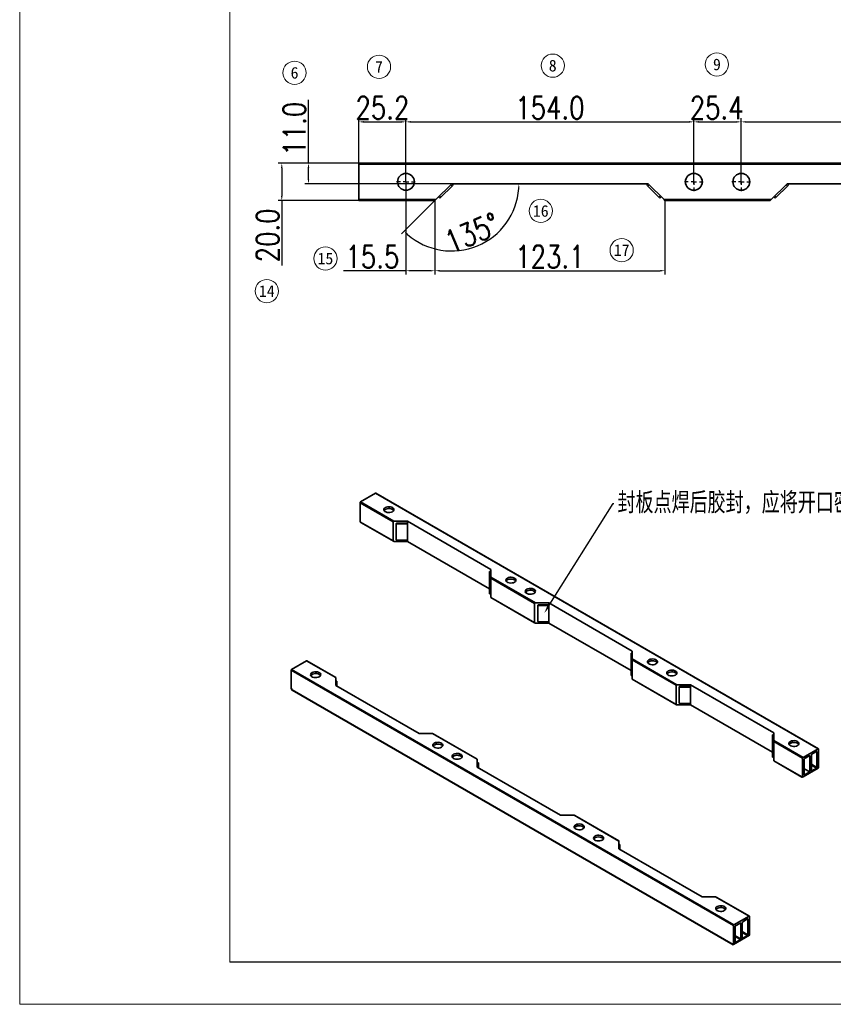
# Model space of a CAD drawing. Header units: millimetres. Extents: x 20710 to 22053, y -3940 to -2995.
# Tile 1 of 4: x 20710 to 21146, y -3940 to -3413. Entities that reach past the tile are written whole.
import ezdxf
from ezdxf import colors
from ezdxf.entities.mleader import LeaderData, LeaderLine
from ezdxf.enums import TextEntityAlignment as Align
from ezdxf.math import Vec2, Vec3

# ---------------------------------------------------------------- set-up
doc = ezdxf.new("R2010")
doc.units = ezdxf.units.MM
doc.header["$PDMODE"] = 3
doc.header["$PDSIZE"] = 8
doc.linetypes.add('CENTERX2', pattern=[20.32, 12.7, -2.54, 2.54, -2.54])
doc.layers.get('Defpoints').update_dxf_attribs({"linetype": 'CONTINUOUS'})
for name, color, linetype in [('7标注层', 4, 'CONTINUOUS'), ('中心线层', 1, 'CENTERX2'), ('图框', 7, 'CONTINUOUS')]:
    doc.layers.add(name, color=color, linetype=linetype)
for name, color, linetype, lineweight in [('单行文本', 7, 'CONTINUOUS', 5), ('细实线', 3, 'CONTINUOUS', 13), ('轮廓实线层', 7, 'CONTINUOUS', 35)]:
    doc.layers.add(name, color=color, linetype=linetype, lineweight=lineweight)
doc.styles.get("Standard").update_dxf_attribs({"font": 'isocp.shx', "width": 0.707, "bigfont": 'hztxt.shx'})
doc.styles.add('TH_GBDIM', font='romans.shx', dxfattribs={"width": 0.8, "bigfont": 'gbcbig.shx'})
doc.styles.add('文字', font='simhei.ttf')
doc.dimstyles.new('TH_GBDIM1', dxfattribs={"dimtxt": 12, "dimasz": 2.5, "dimexe": 2, "dimexo": 0, "dimgap": 1.5, "dimtad": 1, "dimdec": 1, "dimzin": 0, "dimdsep": 46, "dimtxsty": 'TH_GBDIM', "dimcen": 2.5, "dimclrd": 130, "dimclre": 130, "dimclrt": 3, "dimadec": 0, "dimazin": 0, "dimtfac": 0.714286, "dimtdec": 1, "dimtmove": 0, "dimatfit": 3, "dimfxl": 1, "dimtzin": 0, "dimlwd": -1, "dimlwe": -1, "dimarcsym": 0})

# ---------------------------------------------------------------- blocks, each defined once
blk = doc.blocks.new('SW_CENTERMARKSYMBOL_1')
at = {"layer": '中心线层', "color": 0}
for p, q in [((-3, 0), (-5, 0)), ((0, 0), (-1.5, 0)), ((0, 3), (0, 5)), ((0, 0), (0, 1.5)), ((0, 0), (0, -1.5)), ((0, 0), (1.5, 0)), ((3, 0), (5, 0)), ((0, -3), (0, -5))]:
    blk.add_line(p, q, dxfattribs=at)
blk = doc.blocks.new('SW_CENTERMARKSYMBOL_2')
at = {"layer": '中心线层', "color": 0}
for p, q in [((-3, 0), (-5, 0)), ((0, 0), (-1.5, 0)), ((0, 3), (0, 5)), ((0, 0), (0, 1.5)), ((0, 0), (0, -1.5)), ((0, 0), (1.5, 0)), ((3, 0), (5, 0)), ((0, -3), (0, -5))]:
    blk.add_line(p, q, dxfattribs=at)
blk = doc.blocks.new('*D356')
at = {"layer": '7标注层', "color": 130, "ltscale": 5, "transparency": 16777216}
for p, q in [((20891.9, -3500.24), (20891.9, -3466.13)), ((20894.4, -3468.13), (20914.6, -3468.13)), ((20917.1, -3500.24), (20917.1, -3466.13))]:
    blk.add_line(p, q, dxfattribs=at)
for points in [[(20894.4, -3467.72), (20894.4, -3468.55), (20891.9, -3468.13)], [(20914.6, -3467.72), (20914.6, -3468.55), (20917.1, -3468.13)]]:
    blk.add_solid(points, dxfattribs=at)
at = {"layer": 'Defpoints', "color": 0, "ltscale": 5, "transparency": 16777216}
for p in [(20917.1, -3468.13), (20891.9, -3500.24), (20917.1, -3500.24)]:
    blk.add_point(p, dxfattribs=at)
at = {"layer": '7标注层', "color": 3, "ltscale": 5, "transparency": 16777216, "insert": (20904.5, -3460.63), "char_height": 12, "attachment_point": 5, "style": 'TH_GBDIM'}
blk.add_mtext('25.2', dxfattribs=at)
blk = doc.blocks.new('*D357')
at = {"layer": '7标注层', "color": 130, "ltscale": 5, "transparency": 16777216}
for p, q in [((20917.1, -3500.24), (20917.1, -3466.13)), ((20919.6, -3468.13), (21068.6, -3468.13)), ((21071.1, -3501.24), (21071.1, -3466.13))]:
    blk.add_line(p, q, dxfattribs=at)
for points in [[(20919.6, -3467.72), (20919.6, -3468.55), (20917.1, -3468.13)], [(21068.6, -3467.72), (21068.6, -3468.55), (21071.1, -3468.13)]]:
    blk.add_solid(points, dxfattribs=at)
at = {"layer": 'Defpoints', "color": 0, "ltscale": 5, "transparency": 16777216}
for p in [(21071.1, -3468.13), (20917.1, -3500.24), (21071.1, -3501.24)]:
    blk.add_point(p, dxfattribs=at)
at = {"layer": '7标注层', "color": 3, "ltscale": 5, "transparency": 16777216, "insert": (20994.1, -3460.63), "char_height": 12, "attachment_point": 5, "style": 'TH_GBDIM'}
blk.add_mtext('154.0', dxfattribs=at)
blk = doc.blocks.new('*D358')
at = {"layer": '7标注层', "color": 130, "ltscale": 5, "transparency": 16777216}
for p, q in [((21071.1, -3501.24), (21071.1, -3466.13)), ((21073.6, -3468.13), (21094, -3468.13)), ((21096.5, -3500.24), (21096.5, -3466.13))]:
    blk.add_line(p, q, dxfattribs=at)
for points in [[(21073.6, -3467.72), (21073.6, -3468.55), (21071.1, -3468.13)], [(21094, -3467.72), (21094, -3468.55), (21096.5, -3468.13)]]:
    blk.add_solid(points, dxfattribs=at)
at = {"layer": 'Defpoints', "color": 0, "ltscale": 5, "transparency": 16777216}
for p in [(21096.5, -3468.13), (21071.1, -3501.24), (21096.5, -3500.24)]:
    blk.add_point(p, dxfattribs=at)
at = {"layer": '7标注层', "color": 3, "ltscale": 5, "transparency": 16777216, "insert": (21083.3, -3460.63), "char_height": 12, "attachment_point": 5, "style": 'TH_GBDIM'}
blk.add_mtext('25.4', dxfattribs=at)
blk = doc.blocks.new('*D359')
at = {"layer": '7标注层', "color": 130, "ltscale": 5, "transparency": 16777216}
for p, q in [((21096.5, -3501.24), (21096.5, -3466.13)), ((21099, -3468.13), (21248, -3468.13)), ((21250.5, -3501.24), (21250.5, -3466.13))]:
    blk.add_line(p, q, dxfattribs=at)
for points in [[(21099, -3467.72), (21099, -3468.55), (21096.5, -3468.13)], [(21248, -3467.72), (21248, -3468.55), (21250.5, -3468.13)]]:
    blk.add_solid(points, dxfattribs=at)
at = {"layer": 'Defpoints', "color": 0, "ltscale": 5, "transparency": 16777216}
for p in [(21250.5, -3468.13), (21096.5, -3501.24), (21250.5, -3501.24)]:
    blk.add_point(p, dxfattribs=at)
at = {"layer": '7标注层', "color": 3, "ltscale": 5, "transparency": 16777216, "insert": (21173.5, -3460.63), "char_height": 12, "attachment_point": 5, "style": 'TH_GBDIM'}
blk.add_mtext('154.0', dxfattribs=at)
blk = doc.blocks.new('*D362')
at = {"layer": '7标注层', "color": 130, "ltscale": 5, "transparency": 16777216}
for p, q in [((20918.1, -3490.24), (20848.67, -3490.24)), ((20850.67, -3492.74), (20850.67, -3507.74)), ((20918.1, -3510.24), (20848.67, -3510.24)), ((20850.67, -3510.24), (20850.67, -3545))]:
    blk.add_line(p, q, dxfattribs=at)
for points in [[(20850.25, -3492.74), (20851.08, -3492.74), (20850.67, -3490.24)], [(20850.25, -3507.74), (20851.08, -3507.74), (20850.67, -3510.24)]]:
    blk.add_solid(points, dxfattribs=at)
at = {"layer": 'Defpoints', "color": 0, "ltscale": 5, "transparency": 16777216}
for p in [(20918.1, -3490.24), (20850.67, -3510.24), (20918.1, -3510.24)]:
    blk.add_point(p, dxfattribs=at)
at = {"layer": '7标注层', "color": 3, "ltscale": 5, "transparency": 16777216, "insert": (20843.17, -3528.87), "char_height": 12, "attachment_point": 5, "rotation": 90, "style": 'TH_GBDIM'}
blk.add_mtext('20.0', dxfattribs=at)
blk = doc.blocks.new('*D363')
at = {"layer": '7标注层', "color": 130, "ltscale": 5, "transparency": 16777216}
for p, q in [((20864.94, -3490.24), (20864.94, -3456.36)), ((20918.1, -3490.24), (20862.94, -3490.24)), ((20864.94, -3498.74), (20864.94, -3492.74)), ((20960.64, -3501.24), (20862.94, -3501.24))]:
    blk.add_line(p, q, dxfattribs=at)
for points in [[(20864.52, -3492.74), (20865.35, -3492.74), (20864.94, -3490.24)], [(20864.52, -3498.74), (20865.35, -3498.74), (20864.94, -3501.24)]]:
    blk.add_solid(points, dxfattribs=at)
at = {"layer": 'Defpoints', "color": 0, "ltscale": 5, "transparency": 16777216}
for p in [(20918.1, -3490.24), (20864.94, -3501.24), (20960.64, -3501.24)]:
    blk.add_point(p, dxfattribs=at)
at = {"layer": '7标注层', "color": 3, "ltscale": 5, "transparency": 16777216, "insert": (20857.44, -3471.8), "char_height": 12, "attachment_point": 5, "rotation": 90, "style": 'TH_GBDIM'}
blk.add_mtext('11.0', dxfattribs=at)
blk = doc.blocks.new('*D364')
at = {"layer": '7标注层', "color": 130, "ltscale": 5, "transparency": 16777216}
for p, q in [((20932.56, -3510.24), (20932.56, -3549.76)), ((21055.65, -3510.24), (21055.65, -3549.76)), ((20935.06, -3547.76), (21053.15, -3547.76))]:
    blk.add_line(p, q, dxfattribs=at)
for points in [[(20935.06, -3547.34), (20935.06, -3548.17), (20932.56, -3547.76)], [(21053.15, -3547.34), (21053.15, -3548.17), (21055.65, -3547.76)]]:
    blk.add_solid(points, dxfattribs=at)
at = {"layer": 'Defpoints', "color": 0, "ltscale": 5, "transparency": 16777216}
for p in [(20932.56, -3510.24), (21055.65, -3510.24), (21055.65, -3547.76)]:
    blk.add_point(p, dxfattribs=at)
at = {"layer": '7标注层', "color": 3, "ltscale": 5, "transparency": 16777216, "insert": (20994.1, -3540.26), "char_height": 12, "attachment_point": 5, "style": 'TH_GBDIM'}
blk.add_mtext('123.1', dxfattribs=at)
blk = doc.blocks.new('*D365')
at = {"layer": '7标注层', "color": 130, "ltscale": 5, "transparency": 16777216}
for p, q in [((20917.1, -3500.24), (20917.1, -3549.76)), ((20932.56, -3510.24), (20932.56, -3549.76)), ((20917.1, -3547.76), (20883.72, -3547.76)), ((20930.06, -3547.76), (20919.6, -3547.76))]:
    blk.add_line(p, q, dxfattribs=at)
for points in [[(20919.6, -3547.34), (20919.6, -3548.17), (20917.1, -3547.76)], [(20930.06, -3547.34), (20930.06, -3548.17), (20932.56, -3547.76)]]:
    blk.add_solid(points, dxfattribs=at)
at = {"layer": 'Defpoints', "color": 0, "ltscale": 5, "transparency": 16777216}
for p in [(20917.1, -3500.24), (20932.56, -3510.24), (20932.56, -3547.76)]:
    blk.add_point(p, dxfattribs=at)
at = {"layer": '7标注层', "color": 3, "ltscale": 5, "transparency": 16777216, "insert": (20899.16, -3540.26), "char_height": 12, "attachment_point": 5, "style": 'TH_GBDIM'}
blk.add_mtext('15.5', dxfattribs=at)
blk = doc.blocks.new('*D368')
at = {"layer": '7标注层', "color": 130, "ltscale": 5, "transparency": 16777216}
blk.add_line((20933.06, -3509.74), (20914.73, -3528.08), dxfattribs=at)
blk.add_arc((20941.56, -3501.24), 35.95, 228.9853, 356.0147, dxfattribs=at)
for points in [[(20977, -3503.73), (20977.84, -3503.75), (20977.51, -3501.24)], [(20917.68, -3528.67), (20918.25, -3528.06), (20916.14, -3526.66)]]:
    blk.add_solid(points, dxfattribs=at)
at = {"layer": 'Defpoints', "color": 0, "ltscale": 5, "transparency": 16777216}
for p in [(20941.56, -3501.24), (20941.56, -3501.24), (21046.65, -3501.24), (20933.06, -3509.74), (20941.56, -3537.19)]:
    blk.add_point(p, dxfattribs=at)
at = {"layer": '7标注层', "color": 3, "ltscale": 5, "transparency": 16777216, "insert": (20952.45, -3527.53), "char_height": 12, "attachment_point": 5, "rotation": 22.5, "style": 'TH_GBDIM'}
blk.add_mtext('135°', dxfattribs=at)

msp = doc.modelspace()

# ---------------------------------------------------------------- linework, layer by layer
at = {"layer": '图框', "linetype": 'Continuous', "lineweight": 18}
for p, q in [((20710.45, -3940.12), (20710.45, -2995.12)), ((20822.95, -3917.62), (20822.95, -3040.12)), ((22046.95, -3940.12), (20710.45, -3940.12)), ((22046.95, -3940.12), (20710.45, -3940.12))]:
    msp.add_line(p, q, dxfattribs=at)
at = {"layer": '图框'}
for q in [(20822.95, -3917.62), (20845.45, -3917.62)]:
    msp.add_line((22024.45, -3917.62), q, dxfattribs=at)
at = {"layer": '细实线', "color": 6}
for centre in [(20902.69, -3438.69), (20995.62, -3438.06), (21083.46, -3437.42), (20857.49, -3441.87), (20989.22, -3515.78), (21032.5, -3536.77), (20874.01, -3541.22), (20842.65, -3558.64)]:
    msp.add_circle(centre, 6.21, dxfattribs=at)
at = {"layer": '轮廓实线层'}
for p, q in [((20891.9, -3490.24), (21449.9, -3490.24)), ((20891.9, -3490.74), (20891.9, -3490.24)), ((21449.9, -3490.74), (20891.9, -3490.74)), ((20891.9, -3509.74), (20891.9, -3490.74)), ((20941.56, -3501.24), (20933.06, -3509.74)), ((20941.77, -3502.45), (20941.06, -3501.74)), ((21046.65, -3501.24), (20941.56, -3501.24)), ((20942.27, -3501.95), (20941.56, -3501.24)), ((20942.27, -3501.95), (20941.77, -3502.45)), ((21045.94, -3501.95), (21046.65, -3501.24)), ((21046.44, -3502.45), (21045.94, -3501.95)), ((21046.44, -3502.45), (21047.15, -3501.74)), ((21055.15, -3509.74), (21046.65, -3501.24)), ((21120.96, -3501.24), (21112.46, -3509.74)), ((21121.17, -3502.45), (21120.46, -3501.74)), ((21226.05, -3501.24), (21120.96, -3501.24)), ((21121.67, -3501.95), (21120.96, -3501.24)), ((21121.67, -3501.95), (21121.17, -3502.45)), ((20941.77, -3502.45), (20935.77, -3508.45)), ((21052.44, -3508.45), (21046.44, -3502.45)), ((21121.17, -3502.45), (21115.17, -3508.45)), ((20891.9, -3509.74), (20933.06, -3509.74)), ((20891.9, -3510.24), (20891.9, -3509.74)), ((20932.56, -3510.24), (20891.9, -3510.24)), ((20933.06, -3509.74), (20932.56, -3510.24)), ((20935.27, -3508.95), (20934.56, -3508.24)), ((20935.77, -3508.45), (20935.06, -3507.74)), ((20935.77, -3508.45), (20935.27, -3508.95)), ((21052.44, -3508.45), (21053.15, -3507.74)), ((21052.94, -3508.95), (21052.44, -3508.45)), ((21052.94, -3508.95), (21053.65, -3508.24)), ((21055.15, -3509.74), (21112.46, -3509.74)), ((21055.65, -3510.24), (21055.15, -3509.74)), ((21111.96, -3510.24), (21055.65, -3510.24)), ((21112.46, -3509.74), (21111.96, -3510.24)), ((21114.67, -3508.95), (21113.96, -3508.24)), ((21115.17, -3508.45), (21114.46, -3507.74)), ((21115.17, -3508.45), (21114.67, -3508.95)), ((20892.78, -3671.45), (20900.84, -3666.8)), ((21137.58, -3803.46), (20900.84, -3666.8)), ((21137.73, -3803.45), (20900.99, -3666.78)), ((20910.24, -3682.02), (20892.57, -3671.82)), ((20892.57, -3681.86), (20892.57, -3671.82)), ((20892.78, -3671.45), (20910.67, -3681.77)), ((20905.63, -3676.36), (20905.63, -3675.7)), ((20892.57, -3681.86), (20892.78, -3682.23)), ((20892.78, -3682.23), (20910.24, -3692.31)), ((20893, -3682.45), (20910.37, -3692.48)), ((20910.24, -3692.31), (20910.24, -3682.02)), ((20917.88, -3681.77), (20910.67, -3681.77)), ((20911.94, -3683.35), (20911.94, -3683)), ((20911.94, -3683.35), (20911.94, -3691.67)), ((20917.46, -3682.75), (20912.37, -3682.75)), ((20912.37, -3683.1), (20912.37, -3682.75)), ((20917.46, -3683.1), (20912.37, -3683.1)), ((20917.46, -3683.1), (20917.46, -3682.75)), ((20962.47, -3707.51), (20917.88, -3681.77)), ((20917.88, -3683), (20917.88, -3681.77)), ((20917.88, -3683.35), (20917.88, -3683)), ((20917.88, -3691.92), (20917.88, -3683.35)), ((20917.88, -3692.55), (20910.67, -3692.55)), ((20912.37, -3691.92), (20917.88, -3691.92)), ((20917.88, -3692.55), (20917.88, -3691.92)), ((20961.87, -3717.94), (20917.88, -3692.55)), ((20962.47, -3711.68), (20962.47, -3707.51)), ((20962.47, -3708.64), (20961.87, -3708.64)), ((20961.87, -3708.74), (20961.87, -3708.64)), ((20961.87, -3708.74), (20962.47, -3708.74)), ((20961.87, -3711.68), (20961.87, -3708.74)), ((20961.87, -3712.17), (20961.87, -3711.68)), ((20961.87, -3711.68), (20962.47, -3711.68)), ((20961.87, -3712.17), (20962.47, -3712.17)), ((20961.87, -3720.5), (20961.87, -3712.17)), ((20962.47, -3711.68), (20986.36, -3725.47)), ((20962.47, -3712.17), (20962.47, -3711.68)), ((20985.93, -3725.71), (20962.47, -3712.17)), ((20962.47, -3722.45), (20962.47, -3712.17)), ((20970.97, -3714.07), (20970.97, -3713.42)), ((20961.87, -3720.5), (20962.47, -3720.5)), ((20961.87, -3720.6), (20961.87, -3720.5)), ((20961.87, -3720.6), (20962.47, -3720.6)), ((20962.47, -3722.45), (20985.93, -3736)), ((20962.47, -3722.56), (20962.47, -3722.45)), ((20962.47, -3722.56), (20986.06, -3736.17)), ((20981.32, -3720.05), (20981.32, -3719.4)), ((20985.93, -3736), (20985.93, -3725.71)), ((20993.57, -3725.47), (20986.36, -3725.47)), ((20987.63, -3727.04), (20987.63, -3726.69)), ((20987.63, -3727.04), (20987.63, -3735.37)), ((20993.15, -3726.45), (20988.05, -3726.45)), ((20988.05, -3726.79), (20988.05, -3726.45)), ((20993.15, -3726.79), (20988.05, -3726.79)), ((20993.15, -3726.79), (20993.15, -3726.45)), ((21038.15, -3751.21), (20993.57, -3725.47)), ((20993.57, -3726.69), (20993.57, -3725.47)), ((20993.57, -3727.04), (20993.57, -3726.69)), ((20993.57, -3735.61), (20993.57, -3727.04)), ((20993.57, -3736.25), (20986.36, -3736.25)), ((20988.05, -3735.61), (20993.57, -3735.61)), ((20993.57, -3736.25), (20993.57, -3735.61)), ((21037.55, -3761.64), (20993.57, -3736.25)), ((21038.15, -3752.33), (21037.55, -3752.33)), ((21037.55, -3752.43), (21037.55, -3752.33)), ((21037.55, -3752.43), (21038.15, -3752.43)), ((21037.55, -3755.37), (21037.55, -3752.43)), ((21038.15, -3755.37), (21038.15, -3751.21)), ((20863.91, -3756.35), (20855.85, -3761)), ((20879.59, -3765.4), (20863.91, -3756.35)), ((20879.59, -3765.3), (20864.06, -3756.33)), ((21037.55, -3755.86), (21037.55, -3755.37)), ((21037.55, -3755.37), (21038.15, -3755.37)), ((21037.55, -3755.86), (21038.15, -3755.86)), ((21037.55, -3764.19), (21037.55, -3755.86)), ((21038.15, -3755.37), (21062.05, -3769.16)), ((21038.15, -3755.86), (21038.15, -3755.37)), ((21061.62, -3769.41), (21038.15, -3755.86)), ((21038.15, -3766.15), (21038.15, -3755.86)), ((21046.65, -3757.77), (21046.65, -3757.12)), ((21092.37, -3898.04), (20855.64, -3761.37)), ((20855.64, -3761.37), (20855.64, -3771.07)), ((20855.85, -3761), (21092.59, -3897.67)), ((20866.49, -3764.63), (20866.49, -3763.98)), ((20879.59, -3765.3), (20879.59, -3765.4)), ((20879.59, -3765.4), (20879.59, -3769.56)), ((21037.55, -3764.19), (21038.15, -3764.19)), ((21037.55, -3764.29), (21037.55, -3764.19)), ((21037.55, -3764.29), (21038.15, -3764.29)), ((21057.01, -3763.74), (21057.01, -3763.09)), ((20880.19, -3767.26), (20879.59, -3767.26)), ((20880.19, -3767.36), (20879.59, -3767.36)), ((20879.59, -3769.56), (20924.17, -3795.3)), ((20880.19, -3767.36), (20880.19, -3767.26)), ((20880.19, -3767.36), (20880.19, -3769.91)), ((21038.15, -3766.15), (21061.62, -3779.7)), ((21038.15, -3766.25), (21038.15, -3766.15)), ((21038.15, -3766.25), (21061.75, -3779.87)), ((21061.62, -3779.7), (21061.62, -3769.41)), ((21069.26, -3769.16), (21062.05, -3769.16)), ((21063.32, -3770.73), (21063.32, -3770.39)), ((21068.83, -3770.14), (21063.74, -3770.14)), ((21063.74, -3770.49), (21063.74, -3770.14)), ((21068.83, -3770.49), (21063.74, -3770.49)), ((21068.83, -3770.49), (21068.83, -3770.14)), ((21113.84, -3794.9), (21069.26, -3769.16)), ((21069.26, -3770.39), (21069.26, -3769.16)), ((21069.26, -3770.73), (21069.26, -3770.39)), ((20855.64, -3771.07), (20856.15, -3771.95)), ((20855.67, -3771.24), (20856.14, -3772.04)), ((20856.15, -3771.95), (21092.16, -3908.2)), ((20856.15, -3772.05), (21092.07, -3908.25)), ((21063.32, -3770.73), (21063.32, -3779.06)), ((21069.26, -3779.31), (21069.26, -3770.73)), ((21069.26, -3779.94), (21062.05, -3779.94)), ((21063.74, -3779.31), (21069.26, -3779.31)), ((21069.26, -3779.94), (21069.26, -3779.31)), ((21113.24, -3805.33), (21069.26, -3779.94)), ((20924.17, -3795.3), (20931.38, -3795.3)), ((20955.28, -3809.09), (20931.38, -3795.3)), ((20955.28, -3808.99), (20931.68, -3795.37)), ((21113.84, -3796.02), (21113.24, -3796.02)), ((21113.24, -3796.13), (21113.24, -3796.02)), ((21113.24, -3796.13), (21113.84, -3796.13)), ((21113.24, -3799.06), (21113.24, -3796.13)), ((21113.84, -3799.06), (21113.84, -3794.9)), ((20931.82, -3802.35), (20931.82, -3801.7)), ((21113.24, -3799.55), (21113.24, -3799.06)), ((21113.24, -3799.06), (21113.84, -3799.06)), ((21113.24, -3799.55), (21113.84, -3799.55)), ((21113.24, -3807.88), (21113.24, -3799.55)), ((21113.84, -3799.06), (21129.52, -3808.12)), ((21113.84, -3799.55), (21113.84, -3799.06)), ((21129.31, -3808.48), (21113.84, -3799.55)), ((21113.84, -3809.84), (21113.84, -3799.55)), ((21122.34, -3801.46), (21122.34, -3800.81)), ((21129.52, -3808.12), (21137.58, -3803.46)), ((21130.37, -3808.61), (21132.92, -3807.14)), ((21133.13, -3807.26), (21132.92, -3807.14)), ((21133.13, -3815.83), (21133.13, -3807.26)), ((21133.98, -3806.77), (21133.98, -3815.1)), ((21134.19, -3806.4), (21136.74, -3804.93)), ((21136.95, -3805.05), (21136.74, -3804.93)), ((21136.95, -3805.05), (21136.95, -3813.38)), ((21137.8, -3803.58), (21137.8, -3813.28)), ((20942.18, -3808.33), (20942.18, -3807.68)), ((20955.28, -3808.99), (20955.28, -3809.09)), ((20955.28, -3809.09), (20955.28, -3813.26)), ((20955.88, -3810.95), (20955.28, -3810.95)), ((20955.88, -3811.05), (20955.28, -3811.05)), ((20955.88, -3811.05), (20955.88, -3810.95)), ((20955.88, -3811.05), (20955.88, -3813.6)), ((21113.24, -3807.88), (21113.84, -3807.88)), ((21113.24, -3807.98), (21113.24, -3807.88)), ((21113.24, -3807.98), (21113.84, -3807.98)), ((21113.84, -3809.84), (21128.8, -3818.48)), ((21113.84, -3809.94), (21113.84, -3809.84)), ((21113.84, -3809.94), (21128.92, -3818.65)), ((21129.31, -3818.18), (21129.31, -3808.48)), ((21130.16, -3817.3), (21130.16, -3808.97)), ((21133.98, -3811.67), (21136.95, -3813.38)), ((21136.74, -3813.75), (21133.98, -3812.16)), ((20955.28, -3813.26), (20999.86, -3839)), ((21129.1, -3818.65), (21137.16, -3814)), ((21129.52, -3818.4), (21137.58, -3813.75)), ((21133.13, -3815.83), (21130.16, -3814.12)), ((21130.16, -3817.3), (21130.37, -3817.42)), ((21133.13, -3815.83), (21130.37, -3817.42)), ((21133.98, -3815.1), (21134.19, -3815.22)), ((21136.74, -3813.75), (21134.19, -3815.22)), ((21137.16, -3814), (21137.58, -3813.75)), ((21128.8, -3818.48), (21129.31, -3818.18)), ((21129.52, -3818.4), (21129.1, -3818.65)), ((20999.86, -3839), (21007.07, -3839)), ((21030.96, -3852.79), (21007.07, -3839)), ((21030.96, -3852.69), (21007.37, -3839.07)), ((21007.51, -3846.05), (21007.51, -3845.39)), ((21017.86, -3852.02), (21017.86, -3851.37)), ((21030.96, -3852.69), (21030.96, -3852.79)), ((21030.96, -3852.79), (21030.96, -3856.95)), ((21031.56, -3854.65), (21030.96, -3854.65)), ((21031.56, -3854.75), (21030.96, -3854.75)), ((21031.56, -3854.75), (21031.56, -3854.65)), ((21031.56, -3854.75), (21031.56, -3857.3)), ((21030.96, -3856.95), (21075.55, -3882.69)), ((21075.55, -3882.69), (21082.76, -3882.69)), ((21100.65, -3893.01), (21082.76, -3882.69)), ((21100.8, -3893), (21083.06, -3882.76)), ((21083.2, -3889.74), (21083.2, -3889.09)), ((21100.65, -3893.01), (21092.59, -3897.67)), ((21095.98, -3896.69), (21093.44, -3898.16)), ((21096.19, -3896.81), (21095.98, -3896.69)), ((21096.19, -3896.81), (21096.19, -3905.14)), ((21097.04, -3904.9), (21097.04, -3896.32)), ((21099.8, -3894.48), (21097.25, -3895.95)), ((21100.01, -3894.61), (21099.8, -3894.48)), ((21100.01, -3902.94), (21100.01, -3894.61)), ((21100.86, -3903.18), (21100.86, -3893.14)), ((21092.37, -3898.04), (21092.37, -3908.08)), ((21093.22, -3898.53), (21093.22, -3906.85)), ((21097.04, -3901.22), (21100.01, -3902.94)), ((21099.8, -3903.3), (21097.04, -3901.71)), ((21100.22, -3903.55), (21092.16, -3908.2)), ((21100.86, -3903.18), (21092.37, -3908.08)), ((21093.22, -3903.43), (21096.19, -3905.14)), ((21095.98, -3905.51), (21093.22, -3903.92)), ((21093.22, -3906.85), (21093.44, -3906.98)), ((21093.44, -3906.98), (21095.98, -3905.51)), ((21097.04, -3904.9), (21099.8, -3903.3)), ((21100.86, -3903.18), (21100.65, -3903.3)), ((21092.37, -3908.08), (21092.16, -3908.2))]:
    msp.add_line(p, q, dxfattribs=at)
at = {"layer": '轮廓实线层', "flags": 128}
for points in [[(20906.02, -3674.44), (20905.56, -3674.79), (20905.29, -3675.21), (20905.24, -3675.65), (20905.4, -3676.08), (20905.77, -3676.47), (20906.31, -3676.79), (20906.99, -3677), (20907.74, -3677.09), (20908.5, -3677.06), (20909.22, -3676.91), (20909.84, -3676.64), (20910.3, -3676.29), (20910.57, -3675.87), (20910.62, -3675.43), (20910.46, -3674.99), (20910.09, -3674.61), (20909.55, -3674.29), (20908.87, -3674.08), (20908.12, -3673.98), (20907.36, -3674.02), (20906.64, -3674.17), (20906.02, -3674.44)], [(20909.84, -3675.42), (20909.22, -3675.15), (20908.5, -3675), (20907.74, -3674.96), (20906.99, -3675.06), (20906.31, -3675.27), (20905.77, -3675.59), (20905.4, -3675.97), (20905.37, -3676.03)], [(20910.49, -3676.03), (20910.3, -3675.77), (20909.84, -3675.42)], [(20971.36, -3712.16), (20970.9, -3712.51), (20970.63, -3712.93), (20970.57, -3713.37), (20970.74, -3713.8), (20971.1, -3714.19), (20971.65, -3714.51), (20972.32, -3714.72), (20973.07, -3714.81), (20973.84, -3714.78), (20974.56, -3714.63), (20975.18, -3714.36), (20975.64, -3714), (20975.9, -3713.59), (20975.96, -3713.15), (20975.8, -3712.71), (20975.43, -3712.32), (20974.88, -3712.01), (20974.21, -3711.8), (20973.46, -3711.7), (20972.69, -3711.73), (20971.97, -3711.89), (20971.36, -3712.16)], [(20975.18, -3713.14), (20974.56, -3712.87), (20973.84, -3712.71), (20973.07, -3712.68), (20972.32, -3712.78), (20971.65, -3712.99), (20971.1, -3713.3), (20970.74, -3713.69), (20970.7, -3713.75)], [(20975.83, -3713.75), (20975.64, -3713.49), (20975.18, -3713.14)], [(20981.71, -3718.13), (20981.25, -3718.49), (20980.98, -3718.9), (20980.93, -3719.34), (20981.09, -3719.78), (20981.46, -3720.17), (20982, -3720.48), (20982.67, -3720.69), (20983.43, -3720.79), (20984.19, -3720.76), (20984.91, -3720.6), (20985.53, -3720.34), (20985.99, -3719.98), (20986.26, -3719.56), (20986.31, -3719.12), (20986.15, -3718.69), (20985.78, -3718.3), (20985.24, -3717.99), (20984.56, -3717.77), (20983.81, -3717.68), (20983.04, -3717.71), (20982.32, -3717.87), (20981.71, -3718.13)], [(20985.53, -3719.11), (20984.91, -3718.85), (20984.19, -3718.69), (20983.43, -3718.66), (20982.67, -3718.75), (20982, -3718.97), (20981.46, -3719.28), (20981.09, -3719.67), (20981.06, -3719.72)], [(20986.18, -3719.72), (20985.99, -3719.47), (20985.53, -3719.11)], [(21047.05, -3755.85), (21046.59, -3756.2), (21046.32, -3756.62), (21046.26, -3757.06), (21046.43, -3757.5), (21046.79, -3757.89), (21047.34, -3758.2), (21048.01, -3758.41), (21048.76, -3758.51), (21049.53, -3758.47), (21050.25, -3758.32), (21050.86, -3758.05), (21051.32, -3757.7), (21051.59, -3757.28), (21051.65, -3756.84), (21051.48, -3756.41), (21051.12, -3756.02), (21050.57, -3755.7), (21049.9, -3755.49), (21049.15, -3755.4), (21048.38, -3755.43), (21047.66, -3755.58), (21047.05, -3755.85)], [(21050.86, -3756.83), (21050.25, -3756.56), (21049.53, -3756.41), (21048.76, -3756.38), (21048.01, -3756.47), (21047.34, -3756.68), (21046.79, -3757), (21046.43, -3757.39), (21046.39, -3757.44)], [(21051.52, -3757.44), (21051.32, -3757.18), (21050.86, -3756.83)], [(20870.7, -3764.92), (20871.16, -3764.57), (20871.43, -3764.15), (20871.48, -3763.71), (20871.32, -3763.27), (20870.95, -3762.88), (20870.41, -3762.57), (20869.73, -3762.36), (20868.98, -3762.26), (20868.21, -3762.3), (20867.49, -3762.45), (20866.88, -3762.72), (20866.42, -3763.07), (20866.15, -3763.49), (20866.09, -3763.93), (20866.26, -3764.36), (20866.63, -3764.75), (20867.17, -3765.07), (20867.84, -3765.28), (20868.59, -3765.37), (20869.36, -3765.34), (20870.08, -3765.19), (20870.7, -3764.92)], [(20871.35, -3764.31), (20871.16, -3764.05), (20870.7, -3763.7), (20870.08, -3763.43), (20869.36, -3763.27), (20868.59, -3763.24), (20867.84, -3763.34), (20867.17, -3763.55), (20866.63, -3763.86), (20866.26, -3764.25), (20866.22, -3764.31)], [(21057.4, -3761.83), (21056.94, -3762.18), (21056.67, -3762.6), (21056.61, -3763.04), (21056.78, -3763.47), (21057.15, -3763.86), (21057.69, -3764.18), (21058.36, -3764.39), (21059.11, -3764.48), (21059.88, -3764.45), (21060.6, -3764.3), (21061.22, -3764.03), (21061.68, -3763.67), (21061.95, -3763.26), (21062, -3762.82), (21061.84, -3762.38), (21061.47, -3761.99), (21060.92, -3761.68), (21060.25, -3761.47), (21059.5, -3761.37), (21058.73, -3761.4), (21058.01, -3761.56), (21057.4, -3761.83)], [(21061.22, -3762.81), (21060.6, -3762.54), (21059.88, -3762.38), (21059.11, -3762.35), (21058.36, -3762.45), (21057.69, -3762.66), (21057.15, -3762.97), (21056.78, -3763.36), (21056.74, -3763.42)], [(21061.87, -3763.42), (21061.68, -3763.16), (21061.22, -3762.81)], [(20936.03, -3802.64), (20936.49, -3802.28), (20936.76, -3801.87), (20936.82, -3801.42), (20936.65, -3800.99), (20936.29, -3800.6), (20935.74, -3800.29), (20935.07, -3800.08), (20934.32, -3799.98), (20933.55, -3800.01), (20932.83, -3800.17), (20932.21, -3800.43), (20931.75, -3800.79), (20931.49, -3801.2), (20931.43, -3801.65), (20931.59, -3802.08), (20931.96, -3802.47), (20932.51, -3802.78), (20933.18, -3803), (20933.93, -3803.09), (20934.7, -3803.06), (20935.42, -3802.9), (20936.03, -3802.64)], [(20936.69, -3802.03), (20936.49, -3801.77), (20936.03, -3801.41), (20935.42, -3801.15), (20934.7, -3800.99), (20933.93, -3800.96), (20933.18, -3801.06), (20932.51, -3801.27), (20931.96, -3801.58), (20931.59, -3801.97), (20931.56, -3802.03)], [(21122.73, -3799.54), (21122.27, -3799.9), (21122.01, -3800.31), (21121.95, -3800.76), (21122.11, -3801.19), (21122.48, -3801.58), (21123.03, -3801.89), (21123.7, -3802.11), (21124.45, -3802.2), (21125.22, -3802.17), (21125.94, -3802.01), (21126.55, -3801.75), (21127.01, -3801.39), (21127.28, -3800.98), (21127.34, -3800.53), (21127.17, -3800.1), (21126.81, -3799.71), (21126.26, -3799.4), (21125.59, -3799.19), (21124.84, -3799.09), (21124.07, -3799.12), (21123.35, -3799.28), (21122.73, -3799.54)], [(21126.55, -3800.52), (21125.94, -3800.26), (21125.22, -3800.1), (21124.45, -3800.07), (21123.7, -3800.17), (21123.03, -3800.38), (21122.48, -3800.69), (21122.11, -3801.08), (21122.08, -3801.14)], [(21127.21, -3801.14), (21127.01, -3800.88), (21126.55, -3800.52)], [(20946.39, -3808.61), (20946.85, -3808.26), (20947.11, -3807.84), (20947.17, -3807.4), (20947.01, -3806.97), (20946.64, -3806.58), (20946.09, -3806.26), (20945.42, -3806.05), (20944.67, -3805.96), (20943.9, -3805.99), (20943.18, -3806.14), (20942.57, -3806.41), (20942.11, -3806.77), (20941.84, -3807.18), (20941.78, -3807.62), (20941.95, -3808.06), (20942.31, -3808.45), (20942.86, -3808.76), (20943.53, -3808.97), (20944.28, -3809.07), (20945.05, -3809.04), (20945.77, -3808.88), (20946.39, -3808.61)], [(20947.04, -3808), (20946.85, -3807.75), (20946.39, -3807.39), (20945.77, -3807.12), (20945.05, -3806.97), (20944.28, -3806.94), (20943.53, -3807.03), (20942.86, -3807.24), (20942.31, -3807.56), (20941.95, -3807.95), (20941.91, -3808)], [(21011.72, -3846.33), (21012.18, -3845.98), (21012.45, -3845.56), (21012.51, -3845.12), (21012.34, -3844.69), (21011.97, -3844.3), (21011.43, -3843.98), (21010.76, -3843.77), (21010.01, -3843.68), (21009.24, -3843.71), (21008.52, -3843.86), (21007.9, -3844.13), (21007.44, -3844.48), (21007.17, -3844.9), (21007.12, -3845.34), (21007.28, -3845.78), (21007.65, -3846.16), (21008.19, -3846.48), (21008.87, -3846.69), (21009.62, -3846.79), (21010.39, -3846.75), (21011.11, -3846.6), (21011.72, -3846.33)], [(21012.38, -3845.72), (21012.18, -3845.46), (21011.72, -3845.11), (21011.11, -3844.84), (21010.39, -3844.69), (21009.62, -3844.66), (21008.87, -3844.75), (21008.19, -3844.96), (21007.65, -3845.28), (21007.28, -3845.67), (21007.25, -3845.72)], [(21022.07, -3852.31), (21022.53, -3851.95), (21022.8, -3851.54), (21022.86, -3851.1), (21022.69, -3850.66), (21022.33, -3850.27), (21021.78, -3849.96), (21021.11, -3849.75), (21020.36, -3849.65), (21019.59, -3849.68), (21018.87, -3849.84), (21018.26, -3850.1), (21017.79, -3850.46), (21017.53, -3850.88), (21017.47, -3851.32), (21017.63, -3851.75), (21018, -3852.14), (21018.55, -3852.45), (21019.22, -3852.67), (21019.97, -3852.76), (21020.74, -3852.73), (21021.46, -3852.57), (21022.07, -3852.31)], [(21022.73, -3851.7), (21022.53, -3851.44), (21022.07, -3851.08), (21021.46, -3850.82), (21020.74, -3850.66), (21019.97, -3850.63), (21019.22, -3850.73), (21018.55, -3850.94), (21018, -3851.25), (21017.63, -3851.64), (21017.6, -3851.7)], [(21087.41, -3890.03), (21087.87, -3889.67), (21088.14, -3889.26), (21088.19, -3888.81), (21088.03, -3888.38), (21087.66, -3887.99), (21087.12, -3887.68), (21086.44, -3887.46), (21085.69, -3887.37), (21084.93, -3887.4), (21084.21, -3887.56), (21083.59, -3887.82), (21083.13, -3888.18), (21082.86, -3888.59), (21082.81, -3889.04), (21082.97, -3889.47), (21083.34, -3889.86), (21083.88, -3890.17), (21084.56, -3890.38), (21085.31, -3890.48), (21086.08, -3890.45), (21086.8, -3890.29), (21087.41, -3890.03)], [(21088.06, -3889.41), (21087.87, -3889.16), (21087.41, -3888.8), (21086.8, -3888.54), (21086.08, -3888.38), (21085.31, -3888.35), (21084.56, -3888.44), (21083.88, -3888.66), (21083.34, -3888.97), (21082.97, -3889.36), (21082.94, -3889.41)]]:
    msp.add_lwpolyline(points, dxfattribs=at)
at = {"layer": '轮廓实线层'}
for centre in [(20917.1, -3500.24), (21071.1, -3500.24), (21096.5, -3500.24)]:
    msp.add_circle(centre, 4.5, dxfattribs=at)
for centre, radius, start, end in [((20900.93, -3666.92), 0.151, 65.6929, 125.6176), ((20893.03, -3671.84), 0.461, 122.6055, 177.3945), ((20864, -3756.47), 0.151, 65.6929, 125.6176), ((20856.1, -3761.39), 0.461, 122.6055, 177.3945), ((21133, -3807.24), 0.131, 350.786, 129.2033), ((21134.44, -3806.79), 0.461, 122.6055, 177.3945), ((21136.82, -3805.03), 0.131, 350.786, 129.2033), ((21137.67, -3803.56), 0.131, 350.786, 129.2033), ((21129.77, -3808.5), 0.461, 122.6055, 177.3945), ((21130.62, -3808.99), 0.461, 122.6055, 177.3945), ((21130.29, -3817.32), 0.131, 170.786, 309.2033), ((21134.11, -3815.12), 0.131, 170.786, 309.2033), ((21136.49, -3813.36), 0.461, 302.6055, 357.3945), ((21096.06, -3896.79), 0.131, 350.786, 129.2033), ((21097.5, -3896.34), 0.461, 122.6055, 177.3945), ((21099.88, -3894.59), 0.131, 350.786, 129.2033), ((21100.73, -3893.12), 0.131, 350.786, 129.2033), ((21092.84, -3898.06), 0.461, 122.6055, 177.3945), ((21093.68, -3898.55), 0.461, 122.6055, 177.3945), ((21093.35, -3906.88), 0.131, 170.786, 309.2033), ((21095.73, -3905.12), 0.461, 302.6055, 357.3945), ((21099.55, -3902.91), 0.461, 302.6055, 357.3945)]:
    msp.add_arc(centre, radius, start, end, dxfattribs=at)
for centre, major_axis, ratio, start_param, end_param in [((20893, -3682.11), (-0.212, 0.367), 0.577335, 1.570756, 2.356235), ((20910.67, -3682.02), (0.424, 0), 0.577382, 1.570796, 3.141593), ((20912.37, -3683), (0.424, 0), 0.577382, 1.570796, 3.141593), ((20912.37, -3683.35), (0.424, 0), 0.577382, 1.570796, 3.141593), ((20917.46, -3683), (0.424, 0), 0.577382, 0, 1.570796), ((20917.46, -3683.35), (0.424, 0), 0.577382, 0, 1.570796), ((20912.37, -3691.67), (0.424, 0), 0.577382, 3.141593, 4.712389), ((20910.67, -3692.31), (0.424, 0), 0.577382, 3.141593, 4.712389), ((20986.36, -3725.71), (0.424, 0), 0.577382, 1.570796, 3.141593), ((20988.05, -3726.69), (0.424, 0), 0.577382, 1.570796, 3.141593), ((20988.05, -3727.04), (0.424, 0), 0.577382, 1.570796, 3.141593), ((20993.15, -3726.69), (0.424, 0), 0.577382, 0, 1.570796), ((20993.15, -3727.04), (0.424, 0), 0.577382, 0, 1.570796), ((20986.36, -3736), (0.424, 0), 0.577382, 3.141593, 4.712389), ((20988.05, -3735.37), (0.424, 0), 0.577382, 3.141593, 4.712389), ((21062.05, -3769.41), (0.424, 0), 0.577382, 1.570796, 3.141593), ((21063.74, -3770.39), (0.424, 0), 0.577382, 1.570796, 3.141593), ((21063.74, -3770.73), (0.424, 0), 0.577382, 1.570796, 3.141593), ((21068.83, -3770.39), (0.424, 0), 0.577382, 0, 1.570796), ((21068.83, -3770.73), (0.424, 0), 0.577382, 0, 1.570796), ((20855.85, -3770.94), (0.098, 0.364), 0.517638, 2.048378, 2.663896), ((20856.36, -3771.83), (0.219, 0.219), 0.317888, 2.441094, 3.226573), ((21062.05, -3779.7), (0.424, 0), 0.577382, 3.141593, 4.712389), ((21063.74, -3779.06), (0.424, 0), 0.577382, 3.141593, 4.712389), ((20931.38, -3795.55), (0.424, 0), 0.577382, 0.785479, 1.570796), ((21137.58, -3813.4), (0.098, 0.364), 0.517638, 3.619174, 5.189971), ((21129.01, -3818.35), (0, 0.32), 0.717434, 1.963397, 3.534194), ((21129.52, -3818.06), (0.098, 0.364), 0.517638, 2.048378, 3.619174), ((21007.07, -3839.24), (0.424, 0), 0.577382, 0.785479, 1.570796), ((21082.76, -3882.93), (0.424, 0), 0.577382, 0.785479, 1.570796), ((21100.44, -3903.43), (0.3, 0.173), 0.00007, 3.92695, 5.497747), ((21092.37, -3908.08), (0.3, 0.173), 0.00007, 2.356154, 3.92695)]:
    msp.add_ellipse(centre, major_axis=major_axis, ratio=ratio, start_param=start_param, end_param=end_param, dxfattribs=at)

# ---------------------------------------------------------------- block references
at = {"layer": '中心线层', "color": 1}
for name, p in [('SW_CENTERMARKSYMBOL_2', (20917.1, -3500.24)), ('SW_CENTERMARKSYMBOL_2', (21071.1, -3500.24)), ('SW_CENTERMARKSYMBOL_1', (21096.5, -3500.24))]:
    msp.add_blockref(name, p, dxfattribs=at)

# ---------------------------------------------------------------- texts
at = {"layer": '单行文本', "color": 6, "style": '文字'}
for s, height, p in [('6', 6.21, (20857.49, -3441.87)), ('7', 6.21, (20902.69, -3438.69)), ('8', 6.21, (20995.62, -3438.06)), ('9', 6.21, (21083.46, -3437.42)), ('16', 6.214, (20989.22, -3515.78)), ('17', 6.214, (21032.5, -3536.77)), ('15', 6.214, (20874.01, -3541.22)), ('14', 6.214, (20842.65, -3558.64))]:
    msp.add_text(s, height=height, dxfattribs=at).set_placement(p, align=Align.MIDDLE_CENTER)

# ---------------------------------------------------------------- dimensions: what is measured, and where the dimension line sits
at = {"layer": '7标注层', "ltscale": 5}
for base, p1, p2, picture, middle in [((20917.1, -3468.13), (20891.9, -3500.24), (20917.1, -3500.24), '*D356', (20904.5, -3468.13)), ((20932.56, -3547.76), (20917.1, -3500.24), (20932.56, -3510.24), '*D365', (20899.16, -3547.76))]:
    dim = msp.add_linear_dim(base=base, p1=p1, p2=p2, dimstyle='TH_GBDIM1', dxfattribs=at)
    dim.commit()
    dim.dimension.update_dxf_attribs({"geometry": picture, "text_midpoint": middle, "dimtype": 160})
for base, p1, p2, picture, middle in [((21071.1, -3468.13), (20917.1, -3500.24), (21071.1, -3501.24), '*D357', (20994.1, -3460.63)), ((21250.5, -3468.13), (21096.5, -3501.24), (21250.5, -3501.24), '*D359', (21173.5, -3460.63))]:
    dim = msp.add_linear_dim(base=base, p1=p1, p2=p2, dimstyle='TH_GBDIM1', override={"dimtmove": 1}, dxfattribs=at)
    dim.commit()
    dim.dimension.update_dxf_attribs({"geometry": picture, "text_midpoint": middle})
dim = msp.add_linear_dim(base=(21096.5, -3468.13), p1=(21071.1, -3501.24), p2=(21096.5, -3500.24), dimstyle='TH_GBDIM1', override={"dimtmove": 1}, dxfattribs=at)
dim.commit()
dim.dimension.update_dxf_attribs({"geometry": '*D358', "text_midpoint": (21083.3, -3468.13), "dimtype": 160})
dim = msp.add_linear_dim(base=(20864.94, -3501.24), p1=(20918.1, -3490.24), p2=(20960.64, -3501.24), angle=90, dimstyle='TH_GBDIM1', dxfattribs=at)
dim.commit()
dim.dimension.update_dxf_attribs({"geometry": '*D363', "text_midpoint": (20864.94, -3471.8), "dimtype": 160})
dim = msp.add_linear_dim(base=(20850.67, -3510.24), p1=(20918.1, -3490.24), p2=(20918.1, -3510.24), angle=90, dimstyle='TH_GBDIM1', dxfattribs=at)
dim.commit()
dim.dimension.update_dxf_attribs({"geometry": '*D362', "text_midpoint": (20843.17, -3528.87)})
dim = msp.add_angular_dim_2l(base=(20941.56, -3537.19), line1=((21046.65, -3501.24), (20941.56, -3501.24)), line2=((20941.56, -3501.24), (20933.06, -3509.74)), dimstyle='TH_GBDIM1', dxfattribs=at)
dim.commit()
dim.dimension.update_dxf_attribs({"geometry": '*D368', "text_midpoint": (20952.45, -3527.53)})
dim = msp.add_linear_dim(base=(21055.65, -3547.76), p1=(20932.56, -3510.24), p2=(21055.65, -3510.24), dimstyle='TH_GBDIM1', dxfattribs=at)
dim.commit()
dim.dimension.update_dxf_attribs({"geometry": '*D364', "text_midpoint": (20994.1, -3540.26)})

# ---------------------------------------------------------------- leaders
ml = msp.add_multileader_mtext('Standard', dxfattribs=at)
ml.set_content('{\\fSimSun|b0|i0|c134|p2;封板点焊后胶封，应将开口密封完好，残留不得超出加强筋最外表面}', color=256)
ml.set_leader_properties()
ml.build(insert=Vec2(0, 0))
ml.multileader.update_dxf_attribs({"text_right_attachment_type": 6, "dogleg_length": 0.36})
ctx = ml.context
ctx.base_point, ctx.char_height, ctx.plane_origin = Vec3(21028.26, -3672.21), 10, Vec3(20991.09, -3730.88)
ctx.right_attachment = 6
notes = []
notes.append((ctx, [(0, (1, 1, 0), (21027.9, -3672.21), (1, 0), 0.36, [(0, [(20991.09, -3730.88)], 0, [])])]))
ctx.mtext.insert, ctx.mtext.flow_direction = Vec3(21030.26, -3666.46), 5
for ctx, leaders in notes:
    for number, flags, end, landing, length, lines in leaders:
        leader = LeaderData()
        leader.index, (leader.has_last_leader_line, leader.has_dogleg_vector, leader.attachment_direction) = number, flags
        leader.last_leader_point, leader.dogleg_vector, leader.dogleg_length = Vec3(end), Vec3(landing), length
        for number, points, colour, breaks in lines:
            line = LeaderLine()
            line.index, line.vertices, line.color, line.breaks = number, Vec3.list(points), colors.encode_raw_color(colour), breaks
            leader.lines.append(line)
        ctx.leaders.append(leader)

doc.saveas('drawing.dxf')
